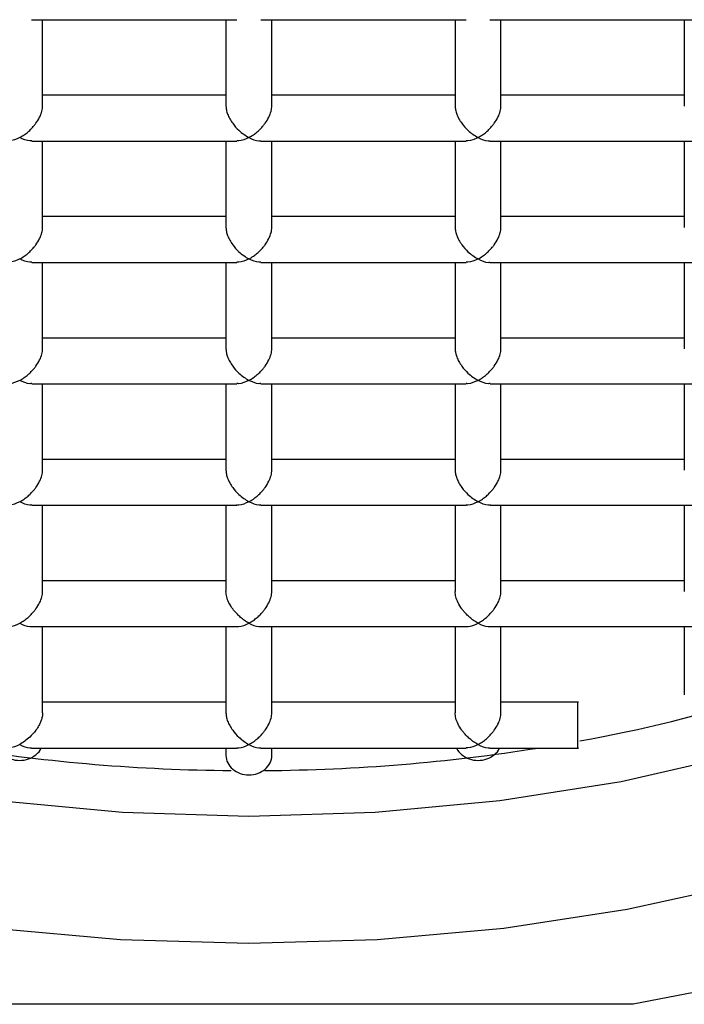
# Model space of a CAD drawing. Header units: millimetres. Extents: x 3998.8979 to 3998.943, y 1749.9697 to 1750.0649.
# Tile 3 of 8: x 3998.9184 to 3998.9242, y 1750.0157 to 1750.0243. Entities that reach past the tile are written whole.
import ezdxf

# ---------------------------------------------------------------- set-up
doc = ezdxf.new("R2010")
doc.units = ezdxf.units.MM
doc.layers.add('SANINDUSA', color=3, linetype='Continuous')

msp = doc.modelspace()

# ---------------------------------------------------------------- linework, layer by layer
at = {"layer": 'SANINDUSA'}
for p, q in [((3998.918498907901, 1750.024296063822), (3998.920289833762, 1750.024296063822)), ((3998.918594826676, 1750.023542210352), (3998.918594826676, 1750.024296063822)), ((3998.920194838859, 1750.024296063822), (3998.920194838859, 1750.023542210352)), ((3998.920498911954, 1750.024296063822), (3998.922289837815, 1750.024296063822)), ((3998.920594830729, 1750.023542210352), (3998.920594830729, 1750.024296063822)), ((3998.922194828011, 1750.024296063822), (3998.922194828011, 1750.023542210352)), ((3998.922498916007, 1750.024296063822), (3998.924289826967, 1750.024296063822)), ((3998.922594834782, 1750.023542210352), (3998.922594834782, 1750.024296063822)), ((3998.924194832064, 1750.024296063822), (3998.924194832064, 1750.023542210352)), ((3998.920194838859, 1750.023636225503), (3998.918594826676, 1750.023636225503)), ((3998.922194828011, 1750.023636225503), (3998.920594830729, 1750.023636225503)), ((3998.924194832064, 1750.023636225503), (3998.922594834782, 1750.023636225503)), ((3998.918499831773, 1750.023236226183), (3998.920289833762, 1750.023236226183)), ((3998.918594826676, 1750.02248237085), (3998.918594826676, 1750.023236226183)), ((3998.920194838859, 1750.023236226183), (3998.920194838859, 1750.02248237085)), ((3998.920498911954, 1750.023236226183), (3998.922289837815, 1750.023236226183)), ((3998.920594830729, 1750.02248237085), (3998.920594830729, 1750.023236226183)), ((3998.922194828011, 1750.023236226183), (3998.922194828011, 1750.02248237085)), ((3998.922498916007, 1750.023236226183), (3998.924289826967, 1750.023236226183)), ((3998.922594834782, 1750.02248237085), (3998.922594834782, 1750.023236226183)), ((3998.924194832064, 1750.023236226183), (3998.924194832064, 1750.02248237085)), ((3998.920194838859, 1750.022576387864), (3998.918594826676, 1750.022576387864)), ((3998.922194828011, 1750.022576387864), (3998.920594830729, 1750.022576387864)), ((3998.924194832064, 1750.022576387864), (3998.922594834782, 1750.022576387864)), ((3998.918499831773, 1750.022176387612), (3998.920289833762, 1750.022176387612)), ((3998.918594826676, 1750.021422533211), (3998.918594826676, 1750.022176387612)), ((3998.920194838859, 1750.022176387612), (3998.920194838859, 1750.021422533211)), ((3998.920499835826, 1750.022176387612), (3998.922289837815, 1750.022176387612)), ((3998.920594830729, 1750.021422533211), (3998.920594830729, 1750.022176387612)), ((3998.922194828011, 1750.022176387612), (3998.922194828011, 1750.021422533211)), ((3998.922498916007, 1750.022176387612), (3998.924289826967, 1750.022176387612)), ((3998.922594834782, 1750.021422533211), (3998.922594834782, 1750.022176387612)), ((3998.924194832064, 1750.022176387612), (3998.924194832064, 1750.021422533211)), ((3998.920194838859, 1750.021516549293), (3998.918594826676, 1750.021516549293)), ((3998.922194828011, 1750.021516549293), (3998.920594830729, 1750.021516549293)), ((3998.924194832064, 1750.021516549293), (3998.922594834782, 1750.021516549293)), ((3998.918499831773, 1750.021116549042), (3998.920289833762, 1750.021116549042)), ((3998.918594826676, 1750.02036269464), (3998.918594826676, 1750.021116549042)), ((3998.920194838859, 1750.021116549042), (3998.920194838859, 1750.02036269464)), ((3998.920499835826, 1750.021116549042), (3998.922289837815, 1750.021116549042)), ((3998.920594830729, 1750.02036269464), (3998.920594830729, 1750.021116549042)), ((3998.922194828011, 1750.021116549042), (3998.922194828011, 1750.02036269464)), ((3998.922499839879, 1750.021116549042), (3998.924289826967, 1750.021116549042)), ((3998.922594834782, 1750.02036269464), (3998.922594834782, 1750.021116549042)), ((3998.924194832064, 1750.021116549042), (3998.924194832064, 1750.02036269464)), ((3998.920194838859, 1750.020456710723), (3998.918594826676, 1750.020456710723)), ((3998.922194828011, 1750.020456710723), (3998.920594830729, 1750.020456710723)), ((3998.924194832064, 1750.020456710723), (3998.922594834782, 1750.020456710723)), ((3998.918499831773, 1750.020056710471), (3998.920289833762, 1750.020056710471)), ((3998.918594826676, 1750.01930285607), (3998.918594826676, 1750.020056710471)), ((3998.920194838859, 1750.020056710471), (3998.920194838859, 1750.01930285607)), ((3998.920499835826, 1750.020056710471), (3998.922289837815, 1750.020056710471)), ((3998.920594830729, 1750.01930285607), (3998.920594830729, 1750.020056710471)), ((3998.922194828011, 1750.020056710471), (3998.922194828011, 1750.01930285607)), ((3998.922499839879, 1750.020056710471), (3998.924289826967, 1750.020056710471)), ((3998.922594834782, 1750.01930285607), (3998.922594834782, 1750.020056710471)), ((3998.924194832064, 1750.020056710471), (3998.924194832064, 1750.01930285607)), ((3998.920194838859, 1750.019396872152), (3998.918594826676, 1750.019396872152)), ((3998.922194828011, 1750.019396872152), (3998.920594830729, 1750.019396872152)), ((3998.924194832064, 1750.019396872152), (3998.922594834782, 1750.019396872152)), ((3998.918498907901, 1750.0189968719), (3998.920290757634, 1750.0189968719)), ((3998.918594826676, 1750.018243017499), (3998.918594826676, 1750.0189968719)), ((3998.920194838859, 1750.0189968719), (3998.920194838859, 1750.018243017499)), ((3998.920498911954, 1750.0189968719), (3998.922290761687, 1750.0189968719)), ((3998.920594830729, 1750.018243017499), (3998.920594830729, 1750.0189968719)), ((3998.922194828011, 1750.0189968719), (3998.922194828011, 1750.018243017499)), ((3998.922498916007, 1750.0189968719), (3998.924290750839, 1750.0189968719)), ((3998.922594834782, 1750.018243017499), (3998.922594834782, 1750.0189968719)), ((3998.924194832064, 1750.0189968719), (3998.924194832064, 1750.018401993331)), ((3998.920194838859, 1750.018337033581), (3998.918594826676, 1750.018337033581)), ((3998.922194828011, 1750.018337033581), (3998.920594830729, 1750.018337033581)), ((3998.923270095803, 1750.018337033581), (3998.922594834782, 1750.018337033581)), ((3998.918498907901, 1750.01793703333), (3998.920290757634, 1750.01793703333)), ((3998.920194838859, 1750.01793703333), (3998.920194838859, 1750.01787207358)), ((3998.920498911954, 1750.01793703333), (3998.922289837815, 1750.01793703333)), ((3998.920594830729, 1750.01787207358), (3998.920594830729, 1750.01793703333)), ((3998.922498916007, 1750.01793703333), (3998.923270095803, 1750.01793703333)), ((3998.923748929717, 1750.015699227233), (3998.91704072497, 1750.015699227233))]:
    msp.add_line(p, q, dxfattribs=at)
at = {"layer": 'SANINDUSA', "flags": 128}
for points in [[(3998.913484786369, 1750.01892168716), (3998.914288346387, 1750.01851994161), (3998.915174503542, 1750.01817034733), (3998.916131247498, 1750.017877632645), (3998.917145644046, 1750.017645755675), (3998.918203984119, 1750.017477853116), (3998.9192919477, 1750.017376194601), (3998.920394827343, 1750.01734215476), (3998.921497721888, 1750.017376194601), (3998.922585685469, 1750.017477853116), (3998.923644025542, 1750.017645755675), (3998.92465842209, 1750.017877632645), (3998.925615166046, 1750.01817034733), (3998.926501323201, 1750.01851994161), (3998.927304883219, 1750.01892168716), (3998.928014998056, 1750.019370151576), (3998.928622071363, 1750.019859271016), (3998.929117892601, 1750.020382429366), (3998.929495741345, 1750.020932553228), (3998.929750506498, 1750.021502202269), (3998.929878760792, 1750.022083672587), (3998.929878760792, 1750.022669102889), (3998.929750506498, 1750.023250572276), (3998.929625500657, 1750.023566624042)], [(3998.920394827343, 1750.016229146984), (3998.919275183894, 1750.016262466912), (3998.918169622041, 1750.016362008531), (3998.917092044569, 1750.016526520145), (3998.916055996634, 1750.016753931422), (3998.915074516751, 1750.017041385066), (3998.914159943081, 1750.01738526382)], [(3998.924733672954, 1750.016753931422), (3998.923697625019, 1750.016526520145), (3998.922620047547, 1750.016362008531), (3998.921514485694, 1750.016262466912), (3998.920394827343, 1750.016229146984)], [(3998.924896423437, 1750.015920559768), (3998.923748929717, 1750.015699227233)]]:
    msp.add_lwpolyline(points, dxfattribs=at)
at = {"layer": 'SANINDUSA'}
for centre, radius, start, end in [((3998.921215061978, 1750.029757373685), 0.01193835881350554, 279.981869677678, 295.6654384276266), ((3998.920371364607, 1750.033714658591), 0.01597488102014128, 260.9867470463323, 269.5350552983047), ((3998.920417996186, 1750.033717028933), 0.01597727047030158, 270.4128114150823, 279.0130149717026)]:
    msp.add_arc(centre, radius, start, end, dxfattribs=at)
for points, knots in [([(3998.918394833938, 1750.023266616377), (3998.918407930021, 1750.023274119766), (3998.91843257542, 1750.023288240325), (3998.918466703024, 1750.023314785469), (3998.918495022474, 1750.023341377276), (3998.918517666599, 1750.023366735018), (3998.918543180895, 1750.023399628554), (3998.918569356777, 1750.023441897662), (3998.918590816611, 1750.023495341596), (3998.918593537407, 1750.023527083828), (3998.918594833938, 1750.023542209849)], [0, 0, 0, 0, 0.1450946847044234, 0.2730523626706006, 0.383929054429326, 0.4778152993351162, 0.5548657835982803, 0.7205398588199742, 0.8668297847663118, 0.9999999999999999, 0.9999999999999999, 0.9999999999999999, 0.9999999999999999]), ([(3998.920194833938, 1750.023542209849), (3998.920195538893, 1750.023531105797), (3998.920196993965, 1750.023508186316), (3998.920208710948, 1750.023469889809), (3998.920227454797, 1750.023429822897), (3998.920259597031, 1750.023380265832), (3998.920314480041, 1750.02331698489), (3998.920364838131, 1750.023285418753), (3998.920394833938, 1750.023266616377)], [0, 0, 0, 0, 0.09926001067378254, 0.2048790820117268, 0.3198288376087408, 0.4464254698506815, 0.6702632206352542, 1, 1, 1, 1]), ([(3998.920394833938, 1750.023266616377), (3998.920407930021, 1750.023274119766), (3998.92043257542, 1750.023288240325), (3998.920466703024, 1750.023314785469), (3998.920495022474, 1750.023341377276), (3998.920517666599, 1750.023366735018), (3998.920543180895, 1750.023399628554), (3998.920569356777, 1750.023441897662), (3998.92059081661, 1750.023495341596), (3998.920593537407, 1750.023527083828), (3998.920594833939, 1750.023542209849)], [0, 0, 0, 0, 0.1450946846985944, 0.2730523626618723, 0.3839290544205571, 0.4778152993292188, 0.5548657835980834, 0.7205398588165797, 0.866829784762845, 1, 1, 1, 1]), ([(3998.922194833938, 1750.023542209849), (3998.922195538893, 1750.023531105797), (3998.922196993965, 1750.023508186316), (3998.922208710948, 1750.023469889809), (3998.922227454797, 1750.023429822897), (3998.922259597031, 1750.023380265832), (3998.922314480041, 1750.02331698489), (3998.922364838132, 1750.023285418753), (3998.922394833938, 1750.023266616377)], [0, 0, 0, 0, 0.09926001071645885, 0.2048790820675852, 0.3198288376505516, 0.4464254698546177, 0.6702632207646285, 1, 1, 1, 1]), ([(3998.922394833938, 1750.023266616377), (3998.922407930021, 1750.023274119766), (3998.92243257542, 1750.023288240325), (3998.922466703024, 1750.023314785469), (3998.922495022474, 1750.023341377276), (3998.922517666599, 1750.023366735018), (3998.922543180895, 1750.023399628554), (3998.922569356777, 1750.023441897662), (3998.92259081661, 1750.023495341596), (3998.922593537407, 1750.023527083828), (3998.922594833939, 1750.023542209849)], [0, 0, 0, 0, 0.1450946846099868, 0.2730523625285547, 0.3839290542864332, 0.4778152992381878, 0.554865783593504, 0.7205398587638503, 0.8668297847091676, 1, 1, 1, 1]), ([(3998.918394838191, 1750.023266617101), (3998.918364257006, 1750.02325228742), (3998.918327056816, 1750.023234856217), (3998.91829545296, 1750.023238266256), (3998.918289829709, 1750.023238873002)], [0, 0, 0, 0, 0.8220707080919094, 0.9999999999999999, 0.9999999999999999, 0.9999999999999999, 0.9999999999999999]), ([(3998.918499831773, 1750.023238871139), (3998.918494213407, 1750.023238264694), (3998.918462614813, 1750.023234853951), (3998.918425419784, 1750.023252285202), (3998.918394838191, 1750.023266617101)], [0, 0, 0, 0, 0.1778043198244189, 0.9999999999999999, 0.9999999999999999, 0.9999999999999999, 0.9999999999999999]), ([(3998.920394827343, 1750.023266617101), (3998.920364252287, 1750.023252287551), (3998.920327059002, 1750.023234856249), (3998.920295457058, 1750.023238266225), (3998.920289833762, 1750.023238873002)], [0, 0, 0, 0, 0.8220585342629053, 1, 1, 1, 1]), ([(3998.920394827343, 1750.023266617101), (3998.920424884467, 1750.023251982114), (3998.920461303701, 1750.023234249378), (3998.920493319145, 1750.023237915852), (3998.920498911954, 1750.023238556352)], [0, 0, 0, 0, 0.8253090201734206, 1, 1, 1, 1]), ([(3998.922394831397, 1750.023266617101), (3998.922364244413, 1750.023252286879), (3998.922327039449, 1750.023234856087), (3998.922295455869, 1750.023238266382), (3998.922289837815, 1750.023238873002)], [0, 0, 0, 0, 0.8221210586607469, 1, 1, 1, 1]), ([(3998.922394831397, 1750.023266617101), (3998.922424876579, 1750.02325198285), (3998.922461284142, 1750.023234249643), (3998.922493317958, 1750.023237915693), (3998.922498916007, 1750.023238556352)], [0, 0, 0, 0, 0.8252456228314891, 1, 1, 1, 1]), ([(3998.918394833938, 1750.022206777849), (3998.918407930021, 1750.022214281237), (3998.91843257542, 1750.022228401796), (3998.918466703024, 1750.02225494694), (3998.918495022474, 1750.022281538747), (3998.918517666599, 1750.02230689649), (3998.918543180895, 1750.022339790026), (3998.918569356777, 1750.022382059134), (3998.918590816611, 1750.022435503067), (3998.918593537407, 1750.0224672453), (3998.918594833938, 1750.022482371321)], [0, 0, 0, 0, 0.1450946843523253, 0.2730523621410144, 0.3839290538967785, 0.4778152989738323, 0.5548657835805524, 0.7205398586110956, 0.8668297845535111, 1, 1, 1, 1]), ([(3998.920194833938, 1750.022482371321), (3998.920195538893, 1750.022471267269), (3998.920196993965, 1750.022448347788), (3998.920208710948, 1750.022410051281), (3998.920227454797, 1750.022369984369), (3998.920259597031, 1750.022320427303), (3998.920314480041, 1750.022257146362), (3998.920364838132, 1750.022225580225), (3998.920394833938, 1750.022206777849)], [0, 0, 0, 0, 0.09926001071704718, 0.2048790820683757, 0.3198288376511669, 0.4464254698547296, 0.6702632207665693, 0.9999999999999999, 0.9999999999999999, 0.9999999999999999, 0.9999999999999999]), ([(3998.920394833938, 1750.022206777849), (3998.920407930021, 1750.022214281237), (3998.92043257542, 1750.022228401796), (3998.920466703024, 1750.02225494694), (3998.920495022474, 1750.022281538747), (3998.920517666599, 1750.02230689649), (3998.920543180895, 1750.022339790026), (3998.920569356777, 1750.022382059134), (3998.92059081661, 1750.022435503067), (3998.920593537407, 1750.0224672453), (3998.920594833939, 1750.022482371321)], [0, 0, 0, 0, 0.1450946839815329, 0.2730523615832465, 0.3839290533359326, 0.4778152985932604, 0.5548657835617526, 0.7205398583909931, 0.8668297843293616, 0.9999999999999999, 0.9999999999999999, 0.9999999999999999, 0.9999999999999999]), ([(3998.922194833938, 1750.022482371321), (3998.922195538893, 1750.022471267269), (3998.922196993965, 1750.022448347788), (3998.922208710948, 1750.022410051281), (3998.922227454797, 1750.022369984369), (3998.922259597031, 1750.022320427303), (3998.922314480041, 1750.022257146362), (3998.922364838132, 1750.022225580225), (3998.922394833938, 1750.022206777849)], [0, 0, 0, 0, 0.0992600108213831, 0.2048790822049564, 0.3198288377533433, 0.4464254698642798, 0.67026322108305, 1, 1, 1, 1]), ([(3998.922394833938, 1750.022206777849), (3998.922407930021, 1750.022214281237), (3998.92243257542, 1750.022228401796), (3998.922466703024, 1750.02225494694), (3998.922495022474, 1750.022281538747), (3998.922517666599, 1750.02230689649), (3998.922543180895, 1750.022339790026), (3998.922569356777, 1750.022382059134), (3998.92259081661, 1750.022435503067), (3998.922593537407, 1750.0224672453), (3998.922594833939, 1750.022482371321)], [0, 0, 0, 0, 0.1450946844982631, 0.2730523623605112, 0.3839290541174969, 0.4778152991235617, 0.5548657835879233, 0.7205398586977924, 0.8668297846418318, 1, 1, 1, 1]), ([(3998.918394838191, 1750.022206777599), (3998.918364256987, 1750.022192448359), (3998.918327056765, 1750.022175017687), (3998.918295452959, 1750.022178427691), (3998.918289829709, 1750.022179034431)], [0, 0, 0, 0, 0.8220704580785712, 1, 1, 1, 1]), ([(3998.918499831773, 1750.022179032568), (3998.918494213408, 1750.022178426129), (3998.918462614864, 1750.022175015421), (3998.918425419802, 1750.022192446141), (3998.918394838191, 1750.022206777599)], [0, 0, 0, 0, 0.1778045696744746, 1, 1, 1, 1]), ([(3998.920394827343, 1750.022206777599), (3998.920364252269, 1750.022192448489), (3998.920327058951, 1750.022175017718), (3998.920295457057, 1750.02217842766), (3998.920289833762, 1750.022179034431)], [0, 0, 0, 0, 0.8220582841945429, 1, 1, 1, 1]), ([(3998.920499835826, 1750.022179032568), (3998.920494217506, 1750.022178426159), (3998.920462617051, 1750.022175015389), (3998.920425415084, 1750.02219244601), (3998.920394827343, 1750.022206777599)], [0, 0, 0, 0, 0.1777924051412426, 0.9999999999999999, 0.9999999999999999, 0.9999999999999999, 0.9999999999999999]), ([(3998.922394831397, 1750.022206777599), (3998.922364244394, 1750.022192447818), (3998.922327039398, 1750.022175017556), (3998.922295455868, 1750.022178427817), (3998.922289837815, 1750.022179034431)], [0, 0, 0, 0, 0.822120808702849, 1, 1, 1, 1]), ([(3998.922394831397, 1750.022206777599), (3998.922424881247, 1750.022192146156), (3998.922461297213, 1750.022174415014), (3998.922493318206, 1750.022178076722), (3998.922498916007, 1750.02217871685)], [0, 0, 0, 0, 0.8251833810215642, 1, 1, 1, 1]), ([(3998.918394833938, 1750.02114693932), (3998.918407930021, 1750.021154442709), (3998.91843257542, 1750.021168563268), (3998.918466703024, 1750.021195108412), (3998.918495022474, 1750.021221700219), (3998.918517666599, 1750.021247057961), (3998.918543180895, 1750.021279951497), (3998.918569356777, 1750.021322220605), (3998.918590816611, 1750.021375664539), (3998.918593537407, 1750.021407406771), (3998.918594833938, 1750.021422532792)], [0, 0, 0, 0, 0.1450946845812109, 0.2730523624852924, 0.3839290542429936, 0.4778152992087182, 0.5548657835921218, 0.7205398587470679, 0.8668297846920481, 1, 1, 1, 1]), ([(3998.920194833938, 1750.021422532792), (3998.920195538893, 1750.021411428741), (3998.920196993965, 1750.021388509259), (3998.920208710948, 1750.021350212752), (3998.920227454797, 1750.021310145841), (3998.920259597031, 1750.021260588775), (3998.920314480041, 1750.021197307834), (3998.920364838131, 1750.021165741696), (3998.920394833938, 1750.02114693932)], [0, 0, 0, 0, 0.09926001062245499, 0.2048790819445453, 0.3198288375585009, 0.4464254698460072, 0.6702632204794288, 1, 1, 1, 1]), ([(3998.920394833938, 1750.02114693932), (3998.920407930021, 1750.021154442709), (3998.92043257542, 1750.021168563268), (3998.920466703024, 1750.021195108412), (3998.920495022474, 1750.021221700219), (3998.920517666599, 1750.021247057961), (3998.920543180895, 1750.021279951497), (3998.920569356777, 1750.021322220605), (3998.92059081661, 1750.021375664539), (3998.920593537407, 1750.021407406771), (3998.920594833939, 1750.021422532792)], [0, 0, 0, 0, 0.1450946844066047, 0.2730523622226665, 0.3839290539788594, 0.4778152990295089, 0.554865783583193, 0.7205398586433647, 0.8668297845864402, 1, 1, 1, 1]), ([(3998.922194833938, 1750.021422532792), (3998.922195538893, 1750.021411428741), (3998.922196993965, 1750.021388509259), (3998.922208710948, 1750.021350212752), (3998.922227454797, 1750.02131014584), (3998.922259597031, 1750.021260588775), (3998.922314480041, 1750.021197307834), (3998.922364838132, 1750.021165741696), (3998.922394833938, 1750.02114693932)], [0, 0, 0, 0, 0.09926001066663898, 0.2048790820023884, 0.3198288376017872, 0.4464254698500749, 0.6702632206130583, 1, 1, 1, 1]), ([(3998.922394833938, 1750.02114693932), (3998.922407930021, 1750.021154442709), (3998.92243257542, 1750.021168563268), (3998.922466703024, 1750.021195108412), (3998.922495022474, 1750.021221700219), (3998.922517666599, 1750.021247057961), (3998.922543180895, 1750.021279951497), (3998.922569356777, 1750.021322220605), (3998.92259081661, 1750.021375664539), (3998.922593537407, 1750.021407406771), (3998.922594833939, 1750.021422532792)], [0, 0, 0, 0, 0.145094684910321, 0.2730523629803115, 0.3839290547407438, 0.4778152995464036, 0.5548657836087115, 0.7205398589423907, 0.8668297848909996, 1, 1, 1, 1]), ([(3998.918394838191, 1750.021146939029), (3998.918364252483, 1750.021132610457), (3998.918327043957, 1750.021115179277), (3998.918295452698, 1750.021118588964), (3998.918289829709, 1750.02111919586)], [0, 0, 0, 0, 0.8220080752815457, 1, 1, 1, 1]), ([(3998.918499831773, 1750.021119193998), (3998.918494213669, 1750.021118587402), (3998.918462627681, 1750.021115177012), (3998.918425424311, 1750.02113260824), (3998.918394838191, 1750.021146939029)], [0, 0, 0, 0, 0.177866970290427, 1, 1, 1, 1]), ([(3998.920394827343, 1750.021146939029), (3998.920364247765, 1750.021132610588), (3998.920327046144, 1750.021115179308), (3998.920295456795, 1750.021118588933), (3998.920289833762, 1750.02111919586)], [0, 0, 0, 0, 0.8219958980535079, 1, 1, 1, 1]), ([(3998.920499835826, 1750.021119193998), (3998.920494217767, 1750.021118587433), (3998.920462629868, 1750.021115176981), (3998.920425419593, 1750.02113260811), (3998.920394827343, 1750.021146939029)], [0, 0, 0, 0, 0.1778548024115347, 1, 1, 1, 1]), ([(3998.922394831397, 1750.021146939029), (3998.922364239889, 1750.021132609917), (3998.922327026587, 1750.021115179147), (3998.922295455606, 1750.02111858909), (3998.922289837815, 1750.02111919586)], [0, 0, 0, 0, 0.8220583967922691, 0.9999999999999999, 0.9999999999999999, 0.9999999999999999, 0.9999999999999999]), ([(3998.922499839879, 1750.021119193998), (3998.92249422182, 1750.021118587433), (3998.922462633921, 1750.021115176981), (3998.922425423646, 1750.02113260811), (3998.922394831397, 1750.021146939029)], [0, 0, 0, 0, 0.1778548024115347, 1, 1, 1, 1]), ([(3998.918394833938, 1750.020087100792), (3998.918407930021, 1750.02009460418), (3998.91843257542, 1750.020108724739), (3998.918466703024, 1750.020135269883), (3998.918495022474, 1750.02016186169), (3998.918517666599, 1750.020187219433), (3998.918543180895, 1750.020220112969), (3998.918569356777, 1750.020262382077), (3998.918590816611, 1750.02031582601), (3998.918593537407, 1750.020347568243), (3998.918594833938, 1750.020362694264)], [0, 0, 0, 0, 0.145094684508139, 0.2730523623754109, 0.383929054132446, 0.4778152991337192, 0.5548657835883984, 0.7205398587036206, 0.8668297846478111, 1, 1, 1, 1]), ([(3998.920194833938, 1750.020362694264), (3998.920195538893, 1750.020351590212), (3998.920196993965, 1750.020328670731), (3998.920208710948, 1750.020290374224), (3998.920227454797, 1750.020250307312), (3998.920259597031, 1750.020200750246), (3998.920314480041, 1750.020137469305), (3998.920364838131, 1750.020105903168), (3998.920394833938, 1750.020087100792)], [0, 0, 0, 0, 0.09926001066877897, 0.20487908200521, 0.319828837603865, 0.446425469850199, 0.6702632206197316, 0.9999999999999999, 0.9999999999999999, 0.9999999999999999, 0.9999999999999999]), ([(3998.920394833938, 1750.020087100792), (3998.920407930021, 1750.02009460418), (3998.92043257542, 1750.020108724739), (3998.920466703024, 1750.020135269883), (3998.920495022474, 1750.02016186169), (3998.920517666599, 1750.020187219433), (3998.920543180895, 1750.020220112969), (3998.920569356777, 1750.020262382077), (3998.92059081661, 1750.02031582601), (3998.920593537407, 1750.020347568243), (3998.920594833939, 1750.020362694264)], [0, 0, 0, 0, 0.1450946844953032, 0.2730523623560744, 0.3839290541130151, 0.4778152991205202, 0.5548657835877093, 0.7205398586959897, 0.8668297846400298, 0.9999999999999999, 0.9999999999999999, 0.9999999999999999, 0.9999999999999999]), ([(3998.922194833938, 1750.020362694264), (3998.922195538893, 1750.020351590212), (3998.922196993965, 1750.020328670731), (3998.922208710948, 1750.020290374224), (3998.922227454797, 1750.020250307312), (3998.922259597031, 1750.020200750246), (3998.922314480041, 1750.020137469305), (3998.922364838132, 1750.020105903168), (3998.922394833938, 1750.020087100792)], [0, 0, 0, 0, 0.09926001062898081, 0.2048790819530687, 0.3198288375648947, 0.4464254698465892, 0.670263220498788, 1, 1, 1, 1]), ([(3998.922394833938, 1750.020087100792), (3998.922407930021, 1750.02009460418), (3998.92243257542, 1750.020108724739), (3998.922466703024, 1750.020135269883), (3998.922495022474, 1750.02016186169), (3998.922517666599, 1750.020187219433), (3998.922543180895, 1750.020220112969), (3998.922569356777, 1750.020262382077), (3998.92259081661, 1750.02031582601), (3998.922593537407, 1750.020347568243), (3998.922594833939, 1750.020362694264)], [0, 0, 0, 0, 0.1450946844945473, 0.273052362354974, 0.3839290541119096, 0.4778152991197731, 0.5548657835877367, 0.7205398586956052, 0.8668297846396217, 1, 1, 1, 1]), ([(3998.918394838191, 1750.020087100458), (3998.918364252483, 1750.020072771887), (3998.918327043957, 1750.020055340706), (3998.918295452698, 1750.020058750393), (3998.918289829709, 1750.02005935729)], [0, 0, 0, 0, 0.8220080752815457, 1, 1, 1, 1]), ([(3998.918499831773, 1750.020059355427), (3998.918494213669, 1750.020058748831), (3998.918462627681, 1750.020055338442), (3998.918425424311, 1750.020072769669), (3998.918394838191, 1750.020087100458)], [0, 0, 0, 0, 0.177866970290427, 1, 1, 1, 1]), ([(3998.920394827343, 1750.020087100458), (3998.920364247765, 1750.020072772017), (3998.920327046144, 1750.020055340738), (3998.920295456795, 1750.020058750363), (3998.920289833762, 1750.02005935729)], [0, 0, 0, 0, 0.8219958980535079, 1, 1, 1, 1]), ([(3998.920499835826, 1750.020059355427), (3998.920494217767, 1750.020058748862), (3998.920462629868, 1750.02005533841), (3998.920425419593, 1750.020072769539), (3998.920394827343, 1750.020087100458)], [0, 0, 0, 0, 0.1778548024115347, 1, 1, 1, 1]), ([(3998.922394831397, 1750.020087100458), (3998.922364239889, 1750.020072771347), (3998.922327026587, 1750.020055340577), (3998.922295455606, 1750.020058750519), (3998.922289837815, 1750.02005935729)], [0, 0, 0, 0, 0.8220583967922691, 0.9999999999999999, 0.9999999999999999, 0.9999999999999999, 0.9999999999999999]), ([(3998.922499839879, 1750.020059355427), (3998.92249422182, 1750.020058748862), (3998.922462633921, 1750.02005533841), (3998.922425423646, 1750.020072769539), (3998.922394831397, 1750.020087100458)], [0, 0, 0, 0, 0.1778548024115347, 1, 1, 1, 1]), ([(3998.918394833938, 1750.019027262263), (3998.918407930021, 1750.019034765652), (3998.91843257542, 1750.019048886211), (3998.918466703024, 1750.019075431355), (3998.918495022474, 1750.019102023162), (3998.918517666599, 1750.019127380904), (3998.918543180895, 1750.01916027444), (3998.918569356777, 1750.019202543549), (3998.918590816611, 1750.019255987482), (3998.918593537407, 1750.019287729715), (3998.918594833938, 1750.019302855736)], [0, 0, 0, 0, 0.1450946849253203, 0.2730523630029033, 0.3839290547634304, 0.477815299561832, 0.5548657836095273, 0.7205398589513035, 0.8668297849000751, 0.9999999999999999, 0.9999999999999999, 0.9999999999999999, 0.9999999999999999]), ([(3998.920394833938, 1750.019027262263), (3998.920381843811, 1750.0190348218), (3998.920357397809, 1750.019049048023), (3998.920323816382, 1750.019075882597), (3998.920295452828, 1750.019102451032), (3998.920272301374, 1750.019127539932), (3998.920246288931, 1750.01916016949), (3998.920220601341, 1750.019202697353), (3998.920199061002, 1750.019256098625), (3998.920196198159, 1750.019287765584), (3998.920194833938, 1750.019302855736)], [0, 0, 0, 0, 0.1450946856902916, 0.2730523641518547, 0.3839290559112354, 0.4778153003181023, 0.5548657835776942, 0.7205398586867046, 0.8668297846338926, 1, 1, 1, 1]), ([(3998.920394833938, 1750.019027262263), (3998.920407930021, 1750.019034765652), (3998.92043257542, 1750.019048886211), (3998.920466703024, 1750.019075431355), (3998.920495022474, 1750.019102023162), (3998.920517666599, 1750.019127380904), (3998.920543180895, 1750.01916027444), (3998.920569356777, 1750.019202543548), (3998.92059081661, 1750.019255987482), (3998.920593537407, 1750.019287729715), (3998.920594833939, 1750.019302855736)], [0, 0, 0, 0, 0.145094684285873, 0.2730523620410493, 0.3839290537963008, 0.4778152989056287, 0.5548657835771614, 0.7205398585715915, 0.8668297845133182, 1, 1, 1, 1]), ([(3998.922394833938, 1750.019027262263), (3998.922381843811, 1750.0190348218), (3998.922357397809, 1750.019049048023), (3998.922323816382, 1750.019075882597), (3998.922295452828, 1750.019102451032), (3998.922272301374, 1750.019127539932), (3998.922246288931, 1750.01916016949), (3998.922220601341, 1750.019202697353), (3998.922199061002, 1750.019256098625), (3998.922196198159, 1750.019287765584), (3998.922194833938, 1750.019302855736)], [0, 0, 0, 0, 0.1450946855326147, 0.2730523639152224, 0.3839290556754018, 0.4778153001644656, 0.5548657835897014, 0.7205398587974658, 0.8668297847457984, 1, 1, 1, 1]), ([(3998.922394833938, 1750.019027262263), (3998.922407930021, 1750.019034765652), (3998.92243257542, 1750.019048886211), (3998.922466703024, 1750.019075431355), (3998.922495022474, 1750.019102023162), (3998.922517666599, 1750.019127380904), (3998.922543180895, 1750.01916027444), (3998.922569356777, 1750.019202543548), (3998.92259081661, 1750.019255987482), (3998.922593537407, 1750.019287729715), (3998.922594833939, 1750.019302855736)], [0, 0, 0, 0, 0.1450946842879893, 0.2730523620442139, 0.3839290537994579, 0.4778152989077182, 0.554865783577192, 0.7205398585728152, 0.8668297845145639, 0.9999999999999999, 0.9999999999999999, 0.9999999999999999, 0.9999999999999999]), ([(3998.918290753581, 1750.018999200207), (3998.918296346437, 1750.018998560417), (3998.918328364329, 1750.018994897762), (3998.91836478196, 1750.019012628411), (3998.918394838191, 1750.019027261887)], [0, 0, 0, 0, 0.1746791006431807, 1, 1, 1, 1]), ([(3998.918394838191, 1750.019027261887), (3998.918424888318, 1750.019012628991), (3998.918461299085, 1750.018994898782), (3998.918493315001, 1750.018998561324), (3998.918498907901, 1750.018999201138)], [0, 0, 0, 0, 0.8253087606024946, 0.9999999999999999, 0.9999999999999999, 0.9999999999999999, 0.9999999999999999]), ([(3998.920290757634, 1750.018999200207), (3998.920296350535, 1750.018998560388), (3998.920328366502, 1750.018994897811), (3998.920364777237, 1750.019012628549), (3998.920394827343, 1750.019027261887)], [0, 0, 0, 0, 0.1746909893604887, 1, 1, 1, 1]), ([(3998.920394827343, 1750.019027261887), (3998.920424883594, 1750.019012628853), (3998.920461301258, 1750.018994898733), (3998.920493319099, 1750.018998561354), (3998.920498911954, 1750.018999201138)], [0, 0, 0, 0, 0.8253206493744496, 1, 1, 1, 1]), ([(3998.922290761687, 1750.018999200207), (3998.922296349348, 1750.018998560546), (3998.922328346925, 1750.018994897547), (3998.922364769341, 1750.019012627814), (3998.922394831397, 1750.019027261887)], [0, 0, 0, 0, 0.1746276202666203, 1, 1, 1, 1]), ([(3998.922394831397, 1750.019027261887), (3998.922424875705, 1750.019012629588), (3998.922461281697, 1750.018994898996), (3998.922493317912, 1750.018998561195), (3998.922498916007, 1750.018999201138)], [0, 0, 0, 0, 0.8252572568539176, 1, 1, 1, 1]), ([(3998.923267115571, 1750.018243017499), (3998.923267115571, 1750.018263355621), (3998.923267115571, 1750.018304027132), (3998.923267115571, 1750.018334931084), (3998.923267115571, 1750.018333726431), (3998.923267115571, 1750.018333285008)], [0, 0, 0, 0, 0.3878983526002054, 0.775706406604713, 1, 1, 1, 1]), ([(3998.918594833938, 1750.018243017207), (3998.918594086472, 1750.018231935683), (3998.918592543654, 1750.018209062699), (3998.918580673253, 1750.018170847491), (3998.918562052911, 1750.018130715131), (3998.918530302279, 1750.018080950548), (3998.91847376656, 1750.01801854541), (3998.918424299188, 1750.017986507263), (3998.918394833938, 1750.017967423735)], [0, 0, 0, 0, 0.09926001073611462, 0.2048790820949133, 0.3198288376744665, 0.4464254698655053, 0.6702632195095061, 1, 1, 1, 1]), ([(3998.920194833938, 1750.018243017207), (3998.920195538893, 1750.018231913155), (3998.920196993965, 1750.018208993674), (3998.920208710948, 1750.018170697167), (3998.920227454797, 1750.018130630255), (3998.920259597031, 1750.018081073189), (3998.920314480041, 1750.018017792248), (3998.920364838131, 1750.017986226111), (3998.920394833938, 1750.017967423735)], [0, 0, 0, 0, 0.09926001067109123, 0.2048790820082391, 0.3198288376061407, 0.4464254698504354, 0.6702632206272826, 1, 1, 1, 1]), ([(3998.920394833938, 1750.017967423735), (3998.920407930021, 1750.017974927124), (3998.92043257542, 1750.017989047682), (3998.920466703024, 1750.018015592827), (3998.920495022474, 1750.018042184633), (3998.920517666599, 1750.018067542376), (3998.920543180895, 1750.018100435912), (3998.920569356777, 1750.01814270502), (3998.92059081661, 1750.018196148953), (3998.920593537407, 1750.018227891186), (3998.920594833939, 1750.018243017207)], [0, 0, 0, 0, 0.1450946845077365, 0.2730523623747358, 0.3839290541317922, 0.4778152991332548, 0.5548657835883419, 0.7205398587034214, 0.8668297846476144, 0.9999999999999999, 0.9999999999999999, 0.9999999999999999, 0.9999999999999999]), ([(3998.922394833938, 1750.017967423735), (3998.922381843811, 1750.017974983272), (3998.922357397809, 1750.017989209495), (3998.922323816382, 1750.018016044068), (3998.922295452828, 1750.018042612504), (3998.922272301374, 1750.018067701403), (3998.922246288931, 1750.018100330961), (3998.922220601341, 1750.018142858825), (3998.922199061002, 1750.018196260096), (3998.922196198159, 1750.018227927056), (3998.922194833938, 1750.018243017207)], [0, 0, 0, 0, 0.1450946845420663, 0.2730523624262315, 0.3839290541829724, 0.4778152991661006, 0.5548657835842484, 0.7205398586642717, 0.866829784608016, 1, 1, 1, 1]), ([(3998.922394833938, 1750.017967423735), (3998.922407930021, 1750.017974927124), (3998.92243257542, 1750.017989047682), (3998.922466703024, 1750.018015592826), (3998.922495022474, 1750.018042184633), (3998.922517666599, 1750.018067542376), (3998.922543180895, 1750.018100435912), (3998.922569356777, 1750.01814270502), (3998.92259081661, 1750.018196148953), (3998.922593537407, 1750.018227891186), (3998.922594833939, 1750.018243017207)], [0, 0, 0, 0, 0.1450946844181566, 0.2730523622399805, 0.3839290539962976, 0.4778152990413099, 0.5548657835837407, 0.7205398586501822, 0.8668297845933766, 0.9999999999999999, 0.9999999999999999, 0.9999999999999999, 0.9999999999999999]), ([(3998.923267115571, 1750.017940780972), (3998.923267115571, 1750.017939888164), (3998.923267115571, 1750.017936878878), (3998.923267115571, 1750.017964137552), (3998.923267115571, 1750.018017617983), (3998.923267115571, 1750.018090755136), (3998.923267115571, 1750.018171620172), (3998.923267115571, 1750.018219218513), (3998.923267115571, 1750.018243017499)], [0, 0, 0, 0, 0.07780181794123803, 0.2622379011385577, 0.4466709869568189, 0.6311178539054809, 0.8155603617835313, 1, 1, 1, 1]), ([(3998.918394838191, 1750.017967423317), (3998.918364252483, 1750.017953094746), (3998.918327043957, 1750.017935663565), (3998.918295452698, 1750.017939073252), (3998.918289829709, 1750.017939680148)], [0, 0, 0, 0, 0.8220080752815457, 1, 1, 1, 1]), ([(3998.918394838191, 1750.017967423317), (3998.918424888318, 1750.01795279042), (3998.918461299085, 1750.017935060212), (3998.918493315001, 1750.017938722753), (3998.918498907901, 1750.017939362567)], [0, 0, 0, 0, 0.8253087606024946, 0.9999999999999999, 0.9999999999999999, 0.9999999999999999, 0.9999999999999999]), ([(3998.920290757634, 1750.017939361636), (3998.920296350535, 1750.017938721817), (3998.920328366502, 1750.017935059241), (3998.920364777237, 1750.017952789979), (3998.920394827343, 1750.017967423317)], [0, 0, 0, 0, 0.1746909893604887, 1, 1, 1, 1]), ([(3998.920394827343, 1750.017967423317), (3998.920424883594, 1750.017952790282), (3998.920461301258, 1750.017935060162), (3998.920493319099, 1750.017938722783), (3998.920498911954, 1750.017939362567)], [0, 0, 0, 0, 0.8253206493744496, 1, 1, 1, 1]), ([(3998.922394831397, 1750.017967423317), (3998.922364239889, 1750.017953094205), (3998.922327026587, 1750.017935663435), (3998.922295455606, 1750.017939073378), (3998.922289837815, 1750.017939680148)], [0, 0, 0, 0, 0.8220583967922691, 0.9999999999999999, 0.9999999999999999, 0.9999999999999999, 0.9999999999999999]), ([(3998.922394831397, 1750.017967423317), (3998.922424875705, 1750.017952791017), (3998.922461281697, 1750.017935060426), (3998.922493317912, 1750.017938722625), (3998.922498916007, 1750.017939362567)], [0, 0, 0, 0, 0.8252572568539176, 1, 1, 1, 1]), ([(3998.91820925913, 1750.01793703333), (3998.918209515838, 1750.01793589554), (3998.918214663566, 1750.017913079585), (3998.918251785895, 1750.017875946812), (3998.918315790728, 1750.017837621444), (3998.918394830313, 1750.017824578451), (3998.918473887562, 1750.017837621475), (3998.918537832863, 1750.017875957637), (3998.918575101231, 1750.017913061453), (3998.918580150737, 1750.017935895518), (3998.918580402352, 1750.01793703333)], [0, 0, 0, 0, 0.008597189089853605, 0.1723983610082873, 0.3361841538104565, 0.5000096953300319, 0.6638045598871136, 0.8275903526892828, 0.9914089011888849, 1, 1, 1, 1]), ([(3998.922209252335, 1750.01793703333), (3998.922209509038, 1750.017935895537), (3998.922214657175, 1750.017913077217), (3998.922251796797, 1750.017875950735), (3998.922315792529, 1750.017837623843), (3998.92239483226, 1750.017824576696), (3998.922473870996, 1750.017837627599), (3998.922537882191, 1750.017875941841), (3998.92257500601, 1750.017913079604), (3998.92258015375, 1750.017935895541), (3998.922580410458, 1750.01793703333)], [0, 0, 0, 0, 0.008597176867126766, 0.1724154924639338, 0.3362010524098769, 0.4999956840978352, 0.6637903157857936, 0.8276018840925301, 0.9914028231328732, 1, 1, 1, 1]), ([(3998.920194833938, 1750.017872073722), (3998.920194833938, 1750.017827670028), (3998.920216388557, 1750.017783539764), (3998.920290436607, 1750.017720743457), (3998.920342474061, 1750.017702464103), (3998.920447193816, 1750.017702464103), (3998.92049923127, 1750.017720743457), (3998.920573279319, 1750.017783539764), (3998.920594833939, 1750.017827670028), (3998.920594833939, 1750.017872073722)], [0, 0, 0, 0, 0.25, 0.25, 0.5, 0.5, 0.75, 0.75, 1, 1, 1, 1])]:
    msp.add_open_spline(points, degree=3, knots=knots, dxfattribs=at)

doc.saveas('drawing.dxf')
